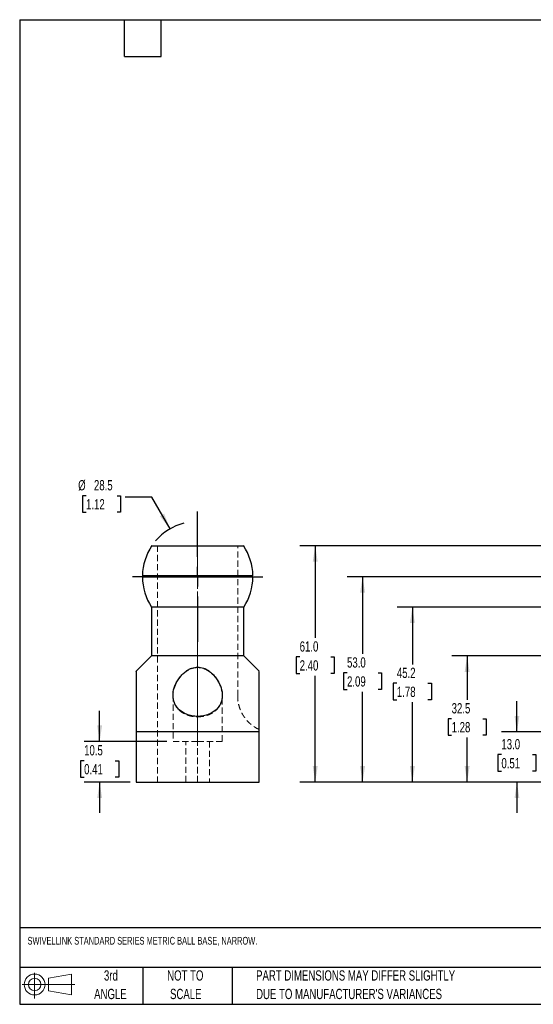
# Model space of a CAD drawing. Header units: millimetres. Extents: x 6 to 273, y 6 to 210.
# Tile 1 of 3: x 6 to 112, y 6 to 210. Entities that reach past the tile are written whole.
import ezdxf

# ---------------------------------------------------------------- set-up
doc = ezdxf.new("R2010")
doc.units = ezdxf.units.MM
doc.linetypes.add('CENTERX2', pattern=[20.32, 12.7, -2.54, 2.54, -2.54])
doc.linetypes.add('HIDDEN', pattern=[1.905, 1.27, -0.635])
doc.layers.add('CENTER', color=40, linetype='CENTERX2')
doc.layers.add('DIMENSIONS', color=140, linetype='Continuous', lineweight=25)
doc.layers.add('TEXT', color=140, linetype='Continuous', lineweight=25)
doc.styles.add('SLDTEXTSTYLE0', font='TXT', dxfattribs={"width": 0.7})
doc.dimstyles.new('SLDDIMSTYLE1', dxfattribs={"dimtxt": 2.158008, "dimasz": 3.302, "dimexe": 0, "dimexo": 0.0625, "dimgap": 0.539502, "dimtad": 0, "dimtih": 1, "dimtoh": 1, "dimlfac": 1.25, "dimrnd": 1e-09, "dimzin": 4, "dimdsep": 46, "dimtxsty": 'SLDTEXTSTYLE0', "dimsah": 1, "dimcen": 0.09, "dimadec": 0, "dimazin": 1, "dimtfac": 1, "dimtmove": 0, "dimatfit": 0, "dimfxl": 0, "dimfrac": 2, "dimtolj": 1, "dimtzin": 12, "dimarcsym": 0})
doc.dimstyles.new('SLDDIMSTYLE2', dxfattribs={"dimtxt": 2.158008, "dimasz": 3.302, "dimexe": 0, "dimexo": 0.0625, "dimgap": 0.539502, "dimtad": 0, "dimtih": 1, "dimtoh": 1, "dimlfac": 1.25, "dimrnd": 1e-09, "dimzin": 12, "dimdsep": 46, "dimtxsty": 'SLDTEXTSTYLE0', "dimsah": 1, "dimcen": 0.09, "dimadec": 0, "dimazin": 3, "dimtfac": 1, "dimtofl": 0, "dimtmove": 0, "dimatfit": 3, "dimfxl": 0, "dimfrac": 2, "dimtolj": 1, "dimtzin": 12, "dimarcsym": 0})
doc.dimstyles.new('SLDDIMSTYLE3', dxfattribs={"dimtxt": 2.158008, "dimasz": 3.302, "dimexe": 0, "dimexo": 0.0625, "dimgap": 0.539502, "dimtad": 0, "dimtih": 1, "dimtoh": 1, "dimlfac": 1.25, "dimrnd": 1e-09, "dimzin": 4, "dimdsep": 46, "dimtxsty": 'SLDTEXTSTYLE0', "dimsah": 1, "dimcen": 0.09, "dimadec": 0, "dimazin": 1, "dimtfac": 1, "dimtofl": 0, "dimtmove": 0, "dimatfit": 3, "dimfxl": 0, "dimfrac": 2, "dimtolj": 1, "dimtzin": 12, "dimarcsym": 0})
doc.dimstyles.new('SLDDIMSTYLE5', dxfattribs={"dimtxt": 2.158008, "dimasz": 3.302, "dimexe": 0, "dimexo": 0.0625, "dimgap": 0.539502, "dimtad": 0, "dimtih": 1, "dimtoh": 1, "dimlfac": 1.25, "dimrnd": 1e-09, "dimzin": 12, "dimdsep": 46, "dimtxsty": 'SLDTEXTSTYLE0', "dimsah": 1, "dimcen": 0.09, "dimadec": 0, "dimazin": 3, "dimtfac": 1, "dimtmove": 0, "dimatfit": 0, "dimfxl": 0, "dimfrac": 2, "dimtolj": 1, "dimtzin": 12, "dimarcsym": 0})
doc.dimstyles.new('SLDDIMSTYLE7', dxfattribs={"dimtxt": 2.158008, "dimasz": 3.302, "dimexe": 0, "dimexo": 0.0625, "dimgap": 0.539502, "dimtad": 0, "dimtih": 1, "dimtoh": 1, "dimlfac": 1.25, "dimrnd": 1e-09, "dimzin": 12, "dimdsep": 46, "dimtxsty": 'SLDTEXTSTYLE0', "dimsah": 1, "dimcen": 0, "dimadec": 0, "dimazin": 3, "dimtfac": 1, "dimtofl": 0, "dimtmove": 0, "dimatfit": 3, "dimfxl": 0, "dimfrac": 2, "dimtolj": 1, "dimtzin": 12, "dimarcsym": 0})

# ---------------------------------------------------------------- blocks, each defined once
blk = doc.blocks.new('Block11')
at = {"color": 7, "linetype": 'Continuous', "lineweight": 18}
for p, q in [((2.59, 5.31), (2.59, 0)), ((5.48, 4.17), (10.18, 5.03)), ((5.48, 1.6), (5.48, 4.17)), ((10.18, 5.03), (10.18, 0.73)), ((0, 2.88), (10.87, 2.88)), ((5.48, 1.6), (10.18, 0.73))]:
    blk.add_line(p, q, dxfattribs=at)
for radius in [2.15, 1.29]:
    blk.add_circle((2.59, 2.88), radius, dxfattribs=at)
blk = doc.blocks.new('Block12')
at = {"color": 7, "linetype": 'Continuous'}
blk.add_blockref('Block11', (0, 0), dxfattribs=at)
blk = doc.blocks.new('_D_1')
at = {"layer": 'DIMENSIONS'}
for p, q in [((108.93, 62.56), (108.93, 68.91)), ((127.82, 62.56), (105.76, 62.56)), ((105.73, 57.88), (105, 57.88)), ((105, 57.88), (105, 54.45)), ((112.14, 57.88), (112.86, 57.88)), ((112.86, 57.88), (112.86, 54.45)), ((105, 54.45), (105.73, 54.45)), ((112.86, 54.45), (112.14, 54.45)), ((127.82, 52.2), (105.76, 52.2)), ((108.93, 52.2), (108.93, 45.85))]:
    blk.add_line(p, q, dxfattribs=at)
for points in [[(108.93, 62.56), (109.44, 65.87), (108.43, 65.87)], [(108.93, 52.2), (108.43, 48.9), (109.44, 48.9)]]:
    blk.add_solid(points, dxfattribs=at)
at = {"layer": 'DIMENSIONS', "char_height": 2.117, "attachment_point": 1, "style": 'SLDTEXTSTYLE0'}
for s, insert in [('13.0', (105.73, 61.09)), ('0.51', (105.73, 57.17))]:
    blk.add_mtext(s, dxfattribs=dict(at, insert=insert))
blk = doc.blocks.new('_D_2')
at = {"layer": 'DIMENSIONS'}
for p, q in [((143.49, 78.24), (95.49, 78.24)), ((98.66, 78.24), (98.66, 69.21)), ((95.46, 65.29), (94.73, 65.29)), ((94.73, 65.29), (94.73, 61.86)), ((101.87, 65.29), (102.59, 65.29)), ((102.59, 65.29), (102.59, 61.86)), ((94.73, 61.86), (95.46, 61.86)), ((98.66, 52.2), (98.66, 61.38)), ((102.59, 61.86), (101.87, 61.86)), ((127.82, 52.2), (95.49, 52.2))]:
    blk.add_line(p, q, dxfattribs=at)
for points in [[(98.66, 78.24), (98.15, 74.93), (99.17, 74.93)], [(98.66, 52.2), (99.17, 55.5), (98.15, 55.5)]]:
    blk.add_solid(points, dxfattribs=at)
at = {"layer": 'DIMENSIONS', "char_height": 2.117, "attachment_point": 1, "style": 'SLDTEXTSTYLE0'}
for s, insert in [('32.5', (95.46, 68.5)), ('1.28', (95.46, 64.59))]:
    blk.add_mtext(s, dxfattribs=dict(at, insert=insert))
blk = doc.blocks.new('_D_3')
at = {"layer": 'DIMENSIONS'}
for p, q in [((143.49, 88.34), (84.19, 88.34)), ((87.36, 88.34), (87.36, 76.51)), ((84.16, 72.6), (83.43, 72.6)), ((83.43, 72.6), (83.43, 69.17)), ((90.57, 72.6), (91.3, 72.6)), ((91.3, 72.6), (91.3, 69.17)), ((83.43, 69.17), (84.16, 69.17)), ((91.3, 69.17), (90.57, 69.17)), ((87.36, 52.2), (87.36, 68.68)), ((127.82, 52.2), (84.19, 52.2))]:
    blk.add_line(p, q, dxfattribs=at)
for points in [[(87.36, 88.34), (86.86, 85.04), (87.87, 85.04)], [(87.36, 52.2), (87.87, 55.5), (86.86, 55.5)]]:
    blk.add_solid(points, dxfattribs=at)
at = {"layer": 'DIMENSIONS', "char_height": 2.117, "attachment_point": 1, "style": 'SLDTEXTSTYLE0'}
for s, insert in [('45.2', (84.16, 75.81)), ('1.78', (84.16, 71.9))]:
    blk.add_mtext(s, dxfattribs=dict(at, insert=insert))
blk = doc.blocks.new('_D_4')
at = {"layer": 'DIMENSIONS'}
for p, q in [((143.58, 101), (64.14, 101)), ((67.32, 101), (67.32, 81.96)), ((64.11, 78.05), (63.39, 78.05)), ((63.39, 78.05), (63.39, 74.62)), ((70.52, 78.05), (71.25, 78.05)), ((71.25, 78.05), (71.25, 74.62)), ((63.39, 74.62), (64.11, 74.62)), ((67.32, 52.2), (67.32, 74.14)), ((71.25, 74.62), (70.52, 74.62)), ((127.82, 52.2), (64.14, 52.2))]:
    blk.add_line(p, q, dxfattribs=at)
for points in [[(67.32, 101), (66.81, 97.7), (67.83, 97.7)], [(67.32, 52.2), (67.83, 55.5), (66.81, 55.5)]]:
    blk.add_solid(points, dxfattribs=at)
at = {"layer": 'DIMENSIONS', "char_height": 2.117, "attachment_point": 1, "style": 'SLDTEXTSTYLE0'}
for s, insert in [('61.0', (64.11, 81.26)), ('2.40', (64.11, 77.35))]:
    blk.add_mtext(s, dxfattribs=dict(at, insert=insert))
blk = doc.blocks.new('_D_5')
at = {"layer": 'DIMENSIONS'}
for p, q in [((139.58, 94.6), (73.92, 94.6)), ((77.09, 94.6), (77.09, 78.66)), ((73.88, 74.75), (73.16, 74.75)), ((73.16, 74.75), (73.16, 71.32)), ((80.3, 74.75), (81.02, 74.75)), ((81.02, 74.75), (81.02, 71.32)), ((73.16, 71.32), (73.88, 71.32)), ((81.02, 71.32), (80.3, 71.32)), ((77.09, 52.2), (77.09, 70.83)), ((127.82, 52.2), (73.92, 52.2))]:
    blk.add_line(p, q, dxfattribs=at)
for points in [[(77.09, 94.6), (76.58, 91.3), (77.6, 91.3)], [(77.09, 52.2), (77.6, 55.5), (76.58, 55.5)]]:
    blk.add_solid(points, dxfattribs=at)
at = {"layer": 'DIMENSIONS', "char_height": 2.117, "attachment_point": 1, "style": 'SLDTEXTSTYLE0'}
for s, insert in [('53.0', (73.88, 77.96)), ('2.09', (73.88, 74.04))]:
    blk.add_mtext(s, dxfattribs=dict(at, insert=insert))
blk = doc.blocks.new('_D_13')
at = {"layer": 'DIMENSIONS'}
for p, q in [((20.04, 111.32), (19.32, 111.32)), ((19.32, 111.32), (19.32, 107.89)), ((26.45, 111.32), (27.18, 111.32)), ((27.18, 111.32), (27.18, 107.89)), ((33.59, 111.01), (28.08, 111.01)), ((37.36, 104.48), (33.59, 111.01)), ((19.32, 107.89), (20.04, 107.89)), ((27.18, 107.89), (26.45, 107.89))]:
    blk.add_line(p, q, dxfattribs=at)
blk.add_arc((43.06, 94.6), 11.4, 104.437, 139.5069, dxfattribs=at)
blk.add_solid([(37.36, 104.48), (36.15, 107.59), (35.27, 107.08)], dxfattribs=at)
at = {"layer": 'DIMENSIONS', "char_height": 2.117, "attachment_point": 1, "style": 'SLDTEXTSTYLE0'}
for s, insert in [('%%c', (18.41, 114.53)), ('28.5', (21.67, 114.53)), ('1.12', (20.04, 110.61))]:
    blk.add_mtext(s, dxfattribs=dict(at, insert=insert))
blk = doc.blocks.new('_D_14')
at = {"layer": 'DIMENSIONS'}
for p, q in [((22.84, 60.59), (22.84, 66.94)), ((36.71, 60.59), (19.67, 60.59)), ((19.64, 56.63), (18.91, 56.63)), ((18.91, 56.63), (18.91, 53.2)), ((26.05, 56.63), (26.77, 56.63)), ((26.77, 56.63), (26.77, 53.2)), ((18.91, 53.2), (19.64, 53.2)), ((26.77, 53.2), (26.05, 53.2)), ((29.11, 52.2), (19.67, 52.2)), ((22.84, 52.2), (22.84, 45.85))]:
    blk.add_line(p, q, dxfattribs=at)
for points in [[(22.84, 60.59), (23.35, 63.9), (22.34, 63.9)], [(22.84, 52.2), (22.34, 48.9), (23.35, 48.9)]]:
    blk.add_solid(points, dxfattribs=at)
at = {"layer": 'DIMENSIONS', "char_height": 2.117, "attachment_point": 1, "style": 'SLDTEXTSTYLE0'}
for s, insert in [('10.5', (19.64, 59.84)), ('0.41', (19.64, 55.93))]:
    blk.add_mtext(s, dxfattribs=dict(at, insert=insert))
blk = doc.blocks.new('SW_CENTERMARKSYMBOL_8')
at = {"layer": 'CENTER', "color": 0}
for p, q in [((0, 4.064), (0, 13.432)), ((-4.064, 0), (-13.432, 0)), ((0, 0), (-2.032, 0)), ((0, 0), (0, 2.032)), ((0, 0), (0, -2.032)), ((0, 0), (2.032, 0)), ((4.064, 0), (13.432, 0)), ((0, -4.064), (0, -13.432))]:
    blk.add_line(p, q, dxfattribs=at)

msp = doc.modelspace()

# ---------------------------------------------------------------- linework, layer by layer
at = {"color": 7, "linetype": 'HIDDEN', "lineweight": 18}
for p, q in [((34.808597, 101.001508), (34.808597, 52.201508)), ((43.063597, 94.83691), (43.063597, 101.001508)), ((43.063597, 101.001508), (43.063597, 52.201508)), ((51.318597, 69.981257), (51.318597, 101.001508)), ((43.063597, 94.83691), (43.063597, 94.684524)), ((43.063597, 94.684524), (43.063597, 94.532124)), ((43.063597, 88.340508), (43.063597, 94.532124)), ((43.063597, 78.236508), (43.063597, 88.340508)), ((43.063597, 75.841508), (43.063597, 78.236508)), ((43.063597, 60.593668), (43.063597, 75.841508)), ((37.983597, 70.106697), (37.983597, 60.593668)), ((48.143597, 60.593668), (48.143597, 70.106674)), ((43.063597, 60.593668), (43.063597, 65.7701)), ((43.063597, 62.564708), (43.063597, 65.681508)), ((43.063597, 65.681508), (43.063597, 60.593668)), ((30.383917, 62.564708), (30.383917, 62.612085)), ((37.983597, 60.593668), (43.063597, 60.593668)), ((40.604877, 52.201508), (40.604877, 60.593668)), ((43.063597, 60.593668), (48.143597, 60.593668)), ((43.063597, 52.201508), (43.063597, 60.593668)), ((45.522317, 60.593668), (45.522317, 52.201508))]:
    msp.add_line(p, q, dxfattribs=at)
for p, q in [((43.063597, 94.532124), (31.663826, 94.532124)), ((31.665972, 94.83691), (43.063597, 94.83691)), ((43.063597, 94.83691), (54.461223, 94.83691)), ((54.463369, 94.532124), (43.063597, 94.532124)), ((33.538597, 88.340508), (33.538597, 78.236508)), ((43.063597, 88.340508), (33.538597, 88.340508)), ((52.588597, 88.340508), (43.063597, 88.340508)), ((52.588597, 78.236508), (52.588597, 88.340508)), ((33.538597, 78.236508), (30.383917, 75.081828)), ((43.063597, 78.236508), (33.538597, 78.236508)), ((52.588597, 78.236508), (43.063597, 78.236508)), ((55.743277, 75.081828), (52.588597, 78.236508)), ((30.383917, 62.564708), (30.383917, 52.201508)), ((43.063597, 62.564708), (30.383917, 62.564708)), ((55.743277, 62.564708), (43.063597, 62.564708)), ((55.743277, 52.201508), (55.743277, 62.564708)), ((30.383917, 52.201508), (43.063597, 52.201508)), ((43.063597, 52.201508), (55.743277, 52.201508))]:
    msp.add_line(p, q)
for centre, radius, start, end in [((43.063597, 94.604243), 11.4, 145.84121261, 178.83054588), ((43.063597, 94.604243), 11.4, 1.16945412, 34.15861812), ((43.063597, 94.604243), 11.4, 180.36246549, 213.32931837), ((31.66388, 94.684524), 0.1524, 270, 0), ((31.66388, 94.684524), 0.1524, 0, 89.21352578), ((43.063597, 94.604243), 11.4, 326.67068163, 359.63753451), ((54.463315, 94.684524), 0.1524, 90.78647422, 180), ((54.463315, 94.684524), 0.1524, 180, 270)]:
    msp.add_arc(centre, radius, start, end)
for points, knots in [([(33.635725, 101.001508), (33.633612, 101.001508), (33.625574, 101.001508), (33.681967, 101.001508), (33.803033, 101.001508), (33.992816, 101.001508), (34.248367, 101.001508), (34.567778, 101.001508), (34.944466, 101.001508), (35.377503, 101.001508), (35.869926, 101.001508), (36.414195, 101.001508), (37.000537, 101.001508), (37.628942, 101.001508), (38.302462, 101.001508), (39.010295, 101.001508), (39.740169, 101.001508), (40.493096, 101.001508), (41.271789, 101.001508), (42.132212, 101.001508), (42.732473, 101.001508), (43.063597, 101.001508)], [0, 0, 0, 0, 0.0194336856, 0.0738960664, 0.1268208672, 0.1797456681, 0.2342080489, 0.2886704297, 0.3415952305, 0.3945200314, 0.4489824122, 0.503444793, 0.5563695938, 0.6092943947, 0.6637567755, 0.7182191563, 0.7711439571, 0.824068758, 0.8785311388, 0.9329935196, 1, 1, 1, 1]), ([(43.063597, 101.001508), (43.325074, 101.001508), (43.848027, 101.001508), (44.634605, 101.001508), (45.41752, 101.001508), (46.183471, 101.001508), (46.919884, 101.001508), (47.629544, 101.001508), (48.313287, 101.001508), (48.959195, 101.001508), (49.556975, 101.001508), (50.109707, 101.001508), (50.61719, 101.001508), (51.070238, 101.001508), (51.461979, 101.001508), (51.795508, 101.001508), (52.069358, 101.001508), (52.279052, 101.001508), (52.418468, 101.001508), (52.492868, 101.001508), (52.491868, 101.001508), (52.49147, 101.001508)], [0, 0, 0, 0, 0.0529259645, 0.1058519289, 0.1603155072, 0.2147790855, 0.2677050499, 0.3206310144, 0.3750945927, 0.4295581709, 0.4824841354, 0.5354100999, 0.5898736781, 0.6443372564, 0.6972632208, 0.7501891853, 0.8046527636, 0.8591163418, 0.9120423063, 0.9649682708, 1, 1, 1, 1]), ([(43.063597, 65.7701), (42.654136, 65.7701), (42.255745, 65.807522), (41.673642, 65.916496), (41.481888, 65.962017), (41.115243, 66.067664), (40.938752, 66.128033), (40.59855, 66.263123), (40.433976, 66.338322), (40.121736, 66.500571), (39.974545, 66.58723), (39.696363, 66.770878), (39.56538, 66.867871), (39.318664, 67.071878), (39.203239, 67.178773), (38.884869, 67.507431), (38.70692, 67.739187), (38.409972, 68.226487), (38.290822, 68.483912), (38.112778, 69.006568), (38.052607, 69.273268), (37.983807, 69.817657), (37.975265, 70.096013), (38.024287, 70.9444), (38.153003, 71.511771), (38.482604, 72.36697), (38.616288, 72.653155), (38.926506, 73.211996), (39.103508, 73.486421), (39.40619, 73.888263), (39.513327, 74.020558), (39.741656, 74.281096), (39.863295, 74.409725), (40.246454, 74.781783), (40.526836, 75.013575), (40.999736, 75.323659), (41.165655, 75.42005), (41.509984, 75.591669), (41.689226, 75.667506), (42.064913, 75.794364), (42.261229, 75.844873), (42.657064, 75.912383), (42.858433, 75.9301), (43.063597, 75.9301)], [0, 0, 0, 0, 0.0625, 0.0625, 0.09375, 0.09375, 0.125, 0.125, 0.15625, 0.15625, 0.1875, 0.1875, 0.21875, 0.21875, 0.25, 0.25, 0.3125, 0.3125, 0.375, 0.375, 0.4375, 0.4375, 0.5, 0.5, 0.625, 0.625, 0.6875, 0.6875, 0.75, 0.75, 0.78125, 0.78125, 0.8125, 0.8125, 0.875, 0.875, 0.90625, 0.90625, 0.9375, 0.9375, 0.96875, 0.96875, 1, 1, 1, 1]), ([(43.063597, 75.9301), (43.269032, 75.9301), (43.470616, 75.912337), (43.866791, 75.844696), (44.063241, 75.794106), (44.439412, 75.666953), (44.618745, 75.590985), (44.963062, 75.41921), (45.128704, 75.322921), (45.602385, 75.012089), (45.881985, 74.780578), (46.39045, 74.286838), (46.620096, 74.022319), (47.227524, 73.215626), (47.532874, 72.656397), (47.974848, 71.510507), (48.102803, 70.9422), (48.151808, 70.100121), (48.143573, 69.818971), (48.074331, 69.271381), (48.013768, 69.004368), (47.836151, 68.483556), (47.718481, 68.228579), (47.419208, 67.73741), (47.240375, 67.505204), (46.922826, 67.177715), (46.80871, 67.072042), (46.562138, 66.868123), (46.429737, 66.770093), (46.01209, 66.494561), (45.704097, 66.332968), (45.0175, 66.05998), (44.652038, 65.954171), (43.882889, 65.809157), (43.473538, 65.7701), (43.063597, 65.7701)], [0, 0, 0, 0, 0.03125, 0.03125, 0.0625, 0.0625, 0.09375, 0.09375, 0.125, 0.125, 0.1875, 0.1875, 0.25, 0.25, 0.375, 0.375, 0.5, 0.5, 0.5625, 0.5625, 0.625, 0.625, 0.6875, 0.6875, 0.75, 0.75, 0.78125, 0.78125, 0.8125, 0.8125, 0.875, 0.875, 0.9375, 0.9375, 1, 1, 1, 1]), ([(30.383917, 75.064029), (30.383917, 75.068354), (30.383917, 75.082595), (30.383917, 74.959317), (30.383917, 74.711809), (30.383917, 74.337232), (30.383917, 73.827312), (30.383917, 73.181079), (30.383917, 72.400821), (30.383917, 71.5476), (30.383917, 70.324882), (30.383917, 68.685786), (30.383917, 66.649587), (30.383917, 64.606291), (30.383917, 63.245322), (30.383917, 62.564708)], [0, 0, 0, 0, 0.0223015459, 0.0734391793, 0.1245901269, 0.1774128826, 0.2302530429, 0.2949761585, 0.3598006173, 0.4246958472, 0.4895156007, 0.6221621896, 0.754840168, 0.8773967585, 1, 1, 1, 1]), ([(55.743277, 62.564708), (55.743277, 63.686297), (55.743277, 65.369444), (55.743277, 67.526903), (55.743277, 69.096561), (55.743277, 70.598735), (55.743277, 71.848603), (55.743277, 72.854019), (55.743277, 73.629803), (55.743277, 74.225947), (55.743277, 74.65201), (55.743277, 74.925225), (55.743277, 75.071666), (55.743277, 75.066076), (55.743277, 75.064029)], [0, 0, 0, 0, 0.202548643, 0.3039608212, 0.4053667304, 0.5067661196, 0.6081385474, 0.6769587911, 0.7458175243, 0.8145434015, 0.8655971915, 0.9166344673, 0.9694718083, 1, 1, 1, 1])]:
    msp.add_open_spline(points, degree=3, knots=knots)
for points, knots in [([(43.063597, 75.841508), (42.888468, 75.833708), (42.538087, 75.818103), (41.987928, 75.69248), (41.43367, 75.480478), (40.802063, 75.129743), (40.167965, 74.641731), (39.565245, 74.019582), (39.061181, 73.353875), (38.653088, 72.659943), (38.338392, 71.946164), (38.11124, 71.22944), (38.044339, 70.753141), (38.011404, 70.518665)], [0, 0, 0, 0, 0.0560049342, 0.1120489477, 0.1815707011, 0.2512086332, 0.3565179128, 0.4620307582, 0.5689048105, 0.6761612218, 0.7831574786, 0.8932513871, 1, 1, 1, 1]), ([(43.063597, 65.681508), (43.47306, 65.681508), (43.871445, 65.718975), (44.453531, 65.828074), (44.645273, 65.873645), (45.011889, 65.979405), (45.188363, 66.039836), (45.52853, 66.17506), (45.693088, 66.250333), (46.005277, 66.412723), (46.152444, 66.499454), (46.430583, 66.683249), (46.561546, 66.780317), (46.808228, 66.984472), (46.923631, 67.091435), (47.241955, 67.420292), (47.419892, 67.652176), (47.71685, 68.139711), (47.836023, 68.397242), (48.014144, 68.920084), (48.07437, 69.186865), (48.143304, 69.731386), (48.151926, 70.009782), (48.103162, 70.858314), (47.974635, 71.425714), (47.64527, 72.280827), (47.511645, 72.566987), (47.201498, 73.125732), (47.024511, 73.400083), (46.72181, 73.80177), (46.61466, 73.934006), (46.386287, 74.19441), (46.264618, 74.322964), (45.881355, 74.694761), (45.600879, 74.926343), (45.127813, 75.236071), (44.961833, 75.332338), (44.6174, 75.503708), (44.438112, 75.57942), (44.062359, 75.706048), (43.866014, 75.756459), (43.470138, 75.823831), (43.268759, 75.841508), (43.063597, 75.841508)], [0, 0, 0, 0, 0.0625, 0.0625, 0.09375, 0.09375, 0.125, 0.125, 0.15625, 0.15625, 0.1875, 0.1875, 0.21875, 0.21875, 0.25, 0.25, 0.3125, 0.3125, 0.375, 0.375, 0.4375, 0.4375, 0.5, 0.5, 0.625, 0.625, 0.6875, 0.6875, 0.75, 0.75, 0.78125, 0.78125, 0.8125, 0.8125, 0.875, 0.875, 0.90625, 0.90625, 0.9375, 0.9375, 0.96875, 0.96875, 1, 1, 1, 1]), ([(38.006998, 70.480524), (37.993635, 70.245441), (37.968121, 69.796568), (38.054065, 69.151641), (38.224099, 68.54632), (38.509054, 67.937795), (38.933933, 67.342312), (39.486827, 66.817572), (40.120481, 66.397754), (40.80046, 66.074773), (41.567962, 65.838866), (42.336063, 65.702858), (42.842669, 65.687991), (43.063597, 65.681508)], [0, 0, 0, 0, 0.101457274, 0.1937254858, 0.2862225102, 0.3783922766, 0.4847875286, 0.5910663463, 0.6763933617, 0.7616401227, 0.8476364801, 0.9335552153, 1, 1, 1, 1]), ([(55.747459, 63.062492), (55.743886, 63.063941), (55.542112, 63.145783), (55.18988, 63.342914), (54.718878, 63.628859), (54.328935, 63.908764), (53.963527, 64.203178), (53.577876, 64.556052), (53.153679, 65.006782), (52.711729, 65.567459), (52.279534, 66.245224), (51.888361, 67.040519), (51.57527, 67.944416), (51.360387, 68.937133), (51.332705, 69.628927), (51.318597, 69.981508)], [0, 0, 0, 0, 0.0013338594, 0.0753193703, 0.1390283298, 0.1920124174, 0.2411884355, 0.3012957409, 0.372684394, 0.4550663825, 0.5478866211, 0.6502524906, 0.7608882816, 0.8781336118, 1, 1, 1, 1])]:
    msp.add_open_spline(points, degree=3, knots=knots, dxfattribs=at)
at = {"layer": 'TEXT'}
for p, q in [((6.35, 209.55), (273.05, 209.55)), ((6.35, 209.55), (6.35, 6.35)), ((27.94, 201.93), (27.94, 209.55)), ((35.56, 201.93), (35.56, 209.55)), ((27.94, 201.93), (35.56, 201.93)), ((273.05, 22.126108), (6.35, 22.126108)), ((273.05, 13.97), (6.35, 13.97)), ((31.75, 13.97), (31.75, 6.35)), ((50.211628, 13.97), (50.211628, 6.35)), ((6.35, 6.35), (273.05, 6.35))]:
    msp.add_line(p, q, dxfattribs=at)

# ---------------------------------------------------------------- block references
at = {"layer": 'CENTER'}
msp.add_blockref('SW_CENTERMARKSYMBOL_8', (43.063597, 94.604243), dxfattribs=at)
at = {"layer": 'TEXT'}
msp.add_blockref('Block12', (6.837939, 7.553855), dxfattribs=at)

# ---------------------------------------------------------------- texts
at = {"layer": 'TEXT', "style": 'SLDTEXTSTYLE0'}
for s, insert, char_height, attachment_point in [('SWIVELLINK STANDARD SERIES METRIC BALL BASE, NARROW.', (7.965734, 20.262176), 1.5875, 1), ('3rd', (25.162451, 13.363993), 2.1166667, 2), ('NOT TO', (40.515774, 13.363993), 2.1166667, 2), ('PART DIMENSIONS MAY DIFFER SLIGHTLY', (55.119284, 13.363993), 2.11666667, 1), ('ANGLE', (25.064948, 9.541771), 2.1166667, 2), ('SCALE', (40.612053, 9.541771), 2.1166667, 2), ("DUE TO MANUFACTURER'S VARIANCES", (55.119284, 9.541771), 2.11666667, 1)]:
    msp.add_mtext(s, dxfattribs=dict(at, insert=insert, char_height=char_height, attachment_point=attachment_point))

# ---------------------------------------------------------------- dimensions: what is measured, and where the dimension line sits
at = {"layer": 'DIMENSIONS'}
dim = msp.add_diameter_dim_2p(p1=(48.763597, 84.731553), p2=(37.363597, 104.476932), dimstyle='SLDDIMSTYLE7', dxfattribs=at)
dim.commit()
dim.dimension.update_dxf_attribs({"geometry": '_D_13', "text_midpoint": (23.247026, 111.012415), "dimtype": 163})
for base, p1, p2, dimstyle, picture, middle in [((67.318636, 101.001508), (129.090018, 52.201508), (144.850982, 101.001508), 'SLDDIMSTYLE3', '_D_4', (67.318636, 78.050381)), ((77.090018, 94.604243), (129.090018, 52.201508), (140.854818, 94.604243), 'SLDDIMSTYLE3', '_D_5', (77.090018, 74.745396)), ((87.364949, 88.340508), (129.090018, 52.201508), (144.761818, 88.340508), 'SLDDIMSTYLE2', '_D_3', (87.364949, 72.596821)), ((98.662728, 78.236508), (129.090018, 52.201508), (144.761818, 78.236508), 'SLDDIMSTYLE2', '_D_2', (98.662728, 65.293206)), ((108.933436, 52.201508), (129.090018, 62.564708), (129.090018, 52.201508), 'SLDDIMSTYLE1', '_D_1', (108.933436, 57.875472)), ((22.843339, 60.593668), (30.383917, 52.201508), (37.983597, 60.593668), 'SLDDIMSTYLE5', '_D_14', (22.843339, 56.630374))]:
    dim = msp.add_linear_dim(base=base, p1=p1, p2=p2, angle=90, dimstyle=dimstyle, dxfattribs=at)
    dim.commit()
    dim.dimension.update_dxf_attribs({"geometry": picture, "text_midpoint": middle, "dimtype": 160})

doc.saveas('drawing.dxf')
